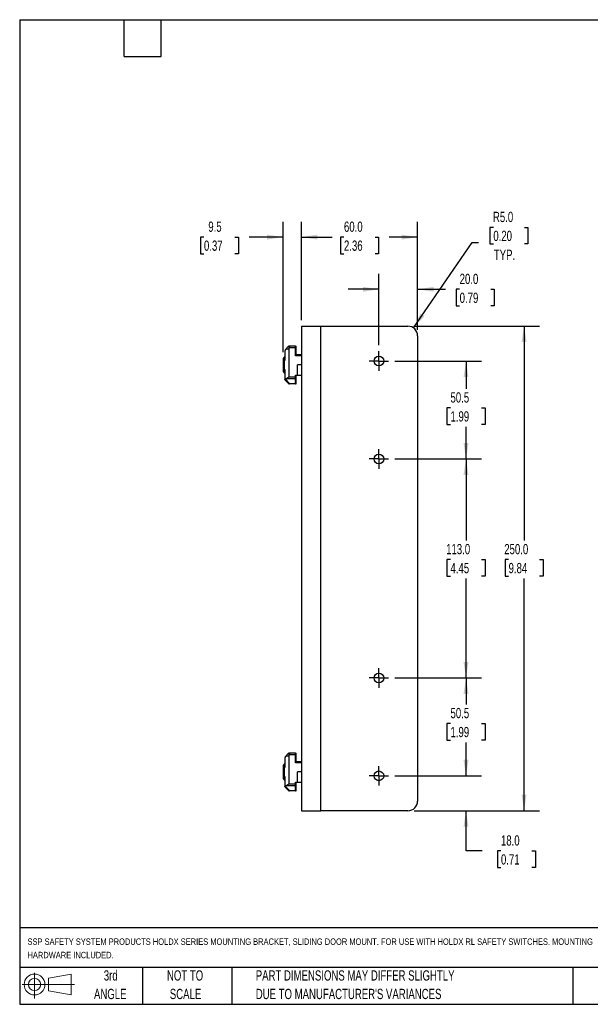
# Model space of a CAD drawing. Header units: millimetres. Extents: x 16 to 683, y 16 to 524.
# Tile 1 of 2: x 16 to 311, y 16 to 524. Entities that reach past the tile are written whole.
import ezdxf

# ---------------------------------------------------------------- set-up
doc = ezdxf.new("R2010")
doc.units = ezdxf.units.MM
doc.header["$LTSCALE"] = 2.5
doc.linetypes.add('CENTERX2', pattern=[20.32, 12.7, -2.54, 2.54, -2.54])
doc.layers.add('CENTER', color=40, linetype='CENTERX2')
doc.layers.add('DIMENSIONS', color=140, linetype='Continuous', lineweight=25)
doc.layers.add('TEXT', color=140, linetype='Continuous', lineweight=25)
doc.styles.add('SLDTEXTSTYLE0', font='TXT', dxfattribs={"width": 0.7})
doc.dimstyles.new('SLDDIMSTYLE0', dxfattribs={"dimtxt": 5.39502, "dimasz": 8.255, "dimexe": 0, "dimexo": 0.0625, "dimgap": 1.348755, "dimtad": 0, "dimtih": 1, "dimtoh": 1, "dimrnd": 1e-09, "dimzin": 12, "dimdsep": 46, "dimtxsty": 'SLDTEXTSTYLE0', "dimsah": 1, "dimcen": 0.09, "dimadec": 0, "dimazin": 3, "dimtfac": 1, "dimtofl": 0, "dimtmove": 0, "dimatfit": 3, "dimfxl": 0, "dimfrac": 2, "dimtolj": 1, "dimtzin": 12, "dimarcsym": 0})
doc.dimstyles.new('SLDDIMSTYLE1', dxfattribs={"dimtxt": 5.39502, "dimasz": 8.255, "dimexe": 0, "dimexo": 0.0625, "dimgap": 1.348755, "dimtad": 0, "dimtih": 1, "dimtoh": 1, "dimrnd": 1e-09, "dimzin": 4, "dimdsep": 46, "dimtxsty": 'SLDTEXTSTYLE0', "dimsah": 1, "dimcen": 0.09, "dimadec": 0, "dimazin": 1, "dimtfac": 1, "dimtofl": 0, "dimtmove": 0, "dimatfit": 3, "dimfxl": 0, "dimfrac": 2, "dimtolj": 1, "dimtzin": 12, "dimarcsym": 0})
doc.dimstyles.new('SLDDIMSTYLE2', dxfattribs={"dimtxt": 5.39502, "dimasz": 8.255, "dimexe": 0, "dimexo": 0.0625, "dimgap": 1.348755, "dimtad": 0, "dimtih": 1, "dimtoh": 1, "dimrnd": 1e-09, "dimzin": 4, "dimdsep": 46, "dimtxsty": 'SLDTEXTSTYLE0', "dimsah": 1, "dimcen": 0.09, "dimadec": 0, "dimazin": 1, "dimtfac": 1, "dimtmove": 0, "dimatfit": 0, "dimfxl": 0, "dimfrac": 2, "dimtolj": 1, "dimtzin": 12, "dimarcsym": 0})
doc.dimstyles.new('SLDDIMSTYLE3', dxfattribs={"dimtxt": 5.39502, "dimasz": 8.255, "dimexe": 0, "dimexo": 0.0625, "dimgap": 1.348755, "dimtad": 0, "dimtih": 1, "dimtoh": 1, "dimrnd": 1e-09, "dimzin": 12, "dimdsep": 46, "dimtxsty": 'SLDTEXTSTYLE0', "dimsah": 1, "dimcen": 0.09, "dimadec": 0, "dimazin": 3, "dimtfac": 1, "dimtmove": 0, "dimatfit": 0, "dimfxl": 0, "dimfrac": 2, "dimtolj": 1, "dimtzin": 12, "dimarcsym": 0})
doc.dimstyles.new('SLDDIMSTYLE4', dxfattribs={"dimtxt": 5.39502, "dimasz": 8.255, "dimexe": 0, "dimexo": 0.0625, "dimgap": 1.348755, "dimtad": 0, "dimtih": 1, "dimtoh": 1, "dimrnd": 1e-09, "dimzin": 4, "dimdsep": 46, "dimtxsty": 'SLDTEXTSTYLE0', "dimsah": 1, "dimcen": 0, "dimadec": 0, "dimazin": 1, "dimtfac": 1, "dimtofl": 0, "dimtmove": 0, "dimatfit": 3, "dimfxl": 0, "dimfrac": 2, "dimtolj": 1, "dimtzin": 12, "dimarcsym": 0})

# ---------------------------------------------------------------- blocks, each defined once
blk = doc.blocks.new('Block11')
at = {"color": 7, "linetype": 'Continuous', "lineweight": 18}
for p, q in [((6.47, 13.28), (6.47, 0)), ((13.7, 10.42), (25.44, 12.58)), ((13.7, 3.99), (13.7, 10.42)), ((25.44, 12.58), (25.44, 1.83)), ((0, 7.2), (27.18, 7.2)), ((13.7, 3.99), (25.44, 1.83))]:
    blk.add_line(p, q, dxfattribs=at)
for radius in [5.38, 3.21]:
    blk.add_circle((6.47, 7.2), radius, dxfattribs=at)
blk = doc.blocks.new('Block12')
at = {"color": 7, "linetype": 'Continuous'}
blk.add_blockref('Block11', (0, 0), dxfattribs=at)
blk = doc.blocks.new('SW_NOTE_0')
at = {"layer": 'TEXT', "color": 0, "attachment_point": 1, "style": 'SLDTEXTSTYLE0'}
for s, insert, char_height in [('SSP SAFETY SYSTEM PRODUCTS HOLDX SERIES MOUNTING BRACKET, SLIDING DOOR MOUNT. FOR USE WITH HOLDX RL SAFETY SWITCHES. MOUNTING', (0, 4.26), 3.30729), ('HARDWARE INCLUDED.', (0, -2.65), 3.3073)]:
    blk.add_mtext(s, dxfattribs=dict(at, insert=insert, char_height=char_height))
blk = doc.blocks.new('SW_NOTE_0_3')
at = {"layer": 'TEXT', "color": 0, "char_height": 5.2917, "attachment_point": 1, "style": 'SLDTEXTSTYLE0'}
for s, insert in [('PART DIMENSIONS MAY DIFFER SLIGHTLY', (0, 6.82)), ("DUE TO MANUFACTURER'S VARIANCES", (0, -2.73))]:
    blk.add_mtext(s, dxfattribs=dict(at, insert=insert))
blk = doc.blocks.new('SW_NOTE_0_4')
at = {"layer": 'TEXT', "color": 0, "char_height": 5.292, "attachment_point": 2, "style": 'SLDTEXTSTYLE0'}
for s, insert in [('NOT TO', (13.15, 6.82)), ('SCALE', (13.39, -2.73))]:
    blk.add_mtext(s, dxfattribs=dict(at, insert=insert))
blk = doc.blocks.new('SW_NOTE_0_5')
at = {"layer": 'TEXT', "color": 0, "char_height": 5.292, "attachment_point": 2, "style": 'SLDTEXTSTYLE0'}
for s, insert in [('3rd', (5.79, 6.82)), ('ANGLE', (5.54, -2.73))]:
    blk.add_mtext(s, dxfattribs=dict(at, insert=insert))
blk = doc.blocks.new('_D')
at = {"layer": 'DIMENSIONS'}
for p, q in [((209.6, 347.76), (254.33, 347.76)), ((246.39, 347.76), (246.39, 333.39)), ((238.37, 323.6), (236.56, 323.6)), ((236.56, 323.6), (236.56, 315.03)), ((254.41, 323.6), (256.22, 323.6)), ((256.22, 323.6), (256.22, 315.03)), ((236.56, 315.03), (238.37, 315.03)), ((256.22, 315.03), (254.41, 315.03)), ((246.39, 297.26), (246.39, 313.82)), ((209.6, 297.26), (254.33, 297.26))]:
    blk.add_line(p, q, dxfattribs=at)
for points in [[(246.39, 347.76), (245.12, 339.5), (247.66, 339.5)], [(246.39, 297.26), (247.66, 305.51), (245.12, 305.51)]]:
    blk.add_solid(points, dxfattribs=at)
at = {"layer": 'DIMENSIONS', "char_height": 5.292, "attachment_point": 1, "style": 'SLDTEXTSTYLE0'}
for s, insert in [('50.5', (238.37, 331.63)), ('1.99', (238.37, 321.85))]:
    blk.add_mtext(s, dxfattribs=dict(at, insert=insert))
blk = doc.blocks.new('_D_1')
at = {"layer": 'DIMENSIONS'}
for p, q in [((209.6, 297.26), (254.33, 297.26)), ((246.39, 297.26), (246.39, 255.12)), ((238.37, 245.34), (236.56, 245.34)), ((236.56, 245.34), (236.56, 236.77)), ((254.41, 245.34), (256.22, 245.34)), ((256.22, 245.34), (256.22, 236.77)), ((236.56, 236.77), (238.37, 236.77)), ((246.39, 184.26), (246.39, 235.56)), ((256.22, 236.77), (254.41, 236.77)), ((209.6, 184.26), (254.33, 184.26))]:
    blk.add_line(p, q, dxfattribs=at)
for points in [[(246.39, 297.26), (245.12, 289), (247.66, 289)], [(246.39, 184.26), (247.66, 192.51), (245.12, 192.51)]]:
    blk.add_solid(points, dxfattribs=at)
at = {"layer": 'DIMENSIONS', "char_height": 5.292, "attachment_point": 1, "style": 'SLDTEXTSTYLE0'}
for s, insert in [('113.0', (236.13, 253.37)), ('4.45', (238.37, 243.59))]:
    blk.add_mtext(s, dxfattribs=dict(at, insert=insert))
blk = doc.blocks.new('_D_2')
at = {"layer": 'DIMENSIONS'}
for p, q in [((209.6, 184.26), (254.33, 184.26)), ((246.39, 184.26), (246.39, 170.53)), ((238.37, 160.75), (236.56, 160.75)), ((236.56, 160.75), (236.56, 152.17)), ((254.41, 160.75), (256.22, 160.75)), ((256.22, 160.75), (256.22, 152.17)), ((236.56, 152.17), (238.37, 152.17)), ((246.39, 133.76), (246.39, 150.96)), ((256.22, 152.17), (254.41, 152.17)), ((209.6, 133.76), (254.33, 133.76))]:
    blk.add_line(p, q, dxfattribs=at)
for points in [[(246.39, 184.26), (245.12, 176), (247.66, 176)], [(246.39, 133.76), (247.66, 142.01), (245.12, 142.01)]]:
    blk.add_solid(points, dxfattribs=at)
at = {"layer": 'DIMENSIONS', "char_height": 5.292, "attachment_point": 1, "style": 'SLDTEXTSTYLE0'}
for s, insert in [('50.5', (238.37, 168.78)), ('1.99', (238.37, 158.99))]:
    blk.add_mtext(s, dxfattribs=dict(at, insert=insert))
blk = doc.blocks.new('_D_3')
at = {"layer": 'DIMENSIONS'}
for p, q in [((219.56, 365.76), (284.33, 365.76)), ((276.39, 365.76), (276.39, 255.12)), ((268.37, 245.34), (266.56, 245.34)), ((266.56, 245.34), (266.56, 236.77)), ((284.41, 245.34), (286.22, 245.34)), ((286.22, 245.34), (286.22, 236.77)), ((266.56, 236.77), (268.37, 236.77)), ((276.39, 115.76), (276.39, 235.56)), ((286.22, 236.77), (284.41, 236.77)), ((219.56, 115.76), (284.33, 115.76))]:
    blk.add_line(p, q, dxfattribs=at)
for points in [[(276.39, 365.76), (275.12, 357.5), (277.66, 357.5)], [(276.39, 115.76), (277.66, 124.01), (275.12, 124.01)]]:
    blk.add_solid(points, dxfattribs=at)
at = {"layer": 'DIMENSIONS', "char_height": 5.292, "attachment_point": 1, "style": 'SLDTEXTSTYLE0'}
for s, insert in [('250.0', (266.13, 253.37)), ('9.84', (268.37, 243.59))]:
    blk.add_mtext(s, dxfattribs=dict(at, insert=insert))
blk = doc.blocks.new('_D_4')
at = {"layer": 'DIMENSIONS'}
for p, q in [((246.39, 133.76), (246.39, 149.63)), ((209.6, 133.76), (254.33, 133.76)), ((219.56, 115.76), (254.33, 115.76)), ((246.39, 95.03), (246.39, 115.76)), ((254.7, 95.03), (246.39, 95.03)), ((264.43, 95.03), (262.62, 95.03)), ((262.62, 95.03), (262.62, 86.46)), ((280.46, 95.03), (282.27, 95.03)), ((282.27, 95.03), (282.27, 86.46)), ((262.62, 86.46), (264.43, 86.46)), ((282.27, 86.46), (280.46, 86.46))]:
    blk.add_line(p, q, dxfattribs=at)
for points in [[(246.39, 133.76), (247.66, 142.01), (245.12, 142.01)], [(246.39, 115.76), (245.12, 107.5), (247.66, 107.5)]]:
    blk.add_solid(points, dxfattribs=at)
at = {"layer": 'DIMENSIONS', "char_height": 5.292, "attachment_point": 1, "style": 'SLDTEXTSTYLE0'}
for s, insert in [('18.0', (264.43, 103.06)), ('0.71', (264.43, 93.28))]:
    blk.add_mtext(s, dxfattribs=dict(at, insert=insert))
blk = doc.blocks.new('_D_5')
at = {"layer": 'DIMENSIONS'}
for p, q in [((201.39, 355.97), (201.39, 392.71)), ((221.39, 363.93), (221.39, 392.71)), ((201.39, 384.78), (185.51, 384.78)), ((221.39, 384.78), (235.79, 384.78)), ((243.1, 384.78), (241.28, 384.78)), ((241.28, 384.78), (241.28, 376.2)), ((259.13, 384.78), (260.94, 384.78)), ((260.94, 384.78), (260.94, 376.2)), ((241.28, 376.2), (243.1, 376.2)), ((260.94, 376.2), (259.13, 376.2))]:
    blk.add_line(p, q, dxfattribs=at)
for points in [[(201.39, 384.78), (193.13, 386.05), (193.13, 383.51)], [(221.39, 384.78), (229.64, 383.51), (229.64, 386.05)]]:
    blk.add_solid(points, dxfattribs=at)
at = {"layer": 'DIMENSIONS', "char_height": 5.292, "attachment_point": 1, "style": 'SLDTEXTSTYLE0'}
for s, insert in [('20.0', (243.1, 392.8)), ('0.79', (243.1, 383.02))]:
    blk.add_mtext(s, dxfattribs=dict(at, insert=insert))
blk = doc.blocks.new('_D_6')
at = {"layer": 'DIMENSIONS'}
for p, q in [((161.39, 368.93), (161.39, 419.63)), ((221.39, 363.93), (221.39, 419.63)), ((161.39, 411.7), (176.04, 411.7)), ((183.35, 411.7), (181.54, 411.7)), ((181.54, 411.7), (181.54, 403.12)), ((199.39, 411.7), (201.2, 411.7)), ((201.2, 411.7), (201.2, 403.12)), ((221.39, 411.7), (206.7, 411.7)), ((181.54, 403.12), (183.35, 403.12)), ((201.2, 403.12), (199.39, 403.12))]:
    blk.add_line(p, q, dxfattribs=at)
for points in [[(161.39, 411.7), (169.64, 410.43), (169.64, 412.97)], [(221.39, 411.7), (213.13, 412.97), (213.13, 410.43)]]:
    blk.add_solid(points, dxfattribs=at)
at = {"layer": 'DIMENSIONS', "char_height": 5.292, "attachment_point": 1, "style": 'SLDTEXTSTYLE0'}
for s, insert in [('60.0', (183.35, 419.72)), ('2.36', (183.35, 409.94))]:
    blk.add_mtext(s, dxfattribs=dict(at, insert=insert))
blk = doc.blocks.new('_D_7')
at = {"layer": 'DIMENSIONS'}
for p, q in [((151.89, 352.31), (151.89, 419.63)), ((161.39, 368.93), (161.39, 419.63)), ((111.05, 411.7), (109.24, 411.7)), ((109.24, 411.7), (109.24, 403.12)), ((127.08, 411.7), (128.89, 411.7)), ((128.89, 411.7), (128.89, 403.12)), ((151.89, 411.7), (134.39, 411.7)), ((161.39, 411.7), (177.26, 411.7)), ((109.24, 403.12), (111.05, 403.12)), ((128.89, 403.12), (127.08, 403.12))]:
    blk.add_line(p, q, dxfattribs=at)
for points in [[(151.89, 411.7), (143.63, 412.97), (143.63, 410.43)], [(161.39, 411.7), (169.64, 410.43), (169.64, 412.97)]]:
    blk.add_solid(points, dxfattribs=at)
at = {"layer": 'DIMENSIONS', "char_height": 5.292, "attachment_point": 1, "style": 'SLDTEXTSTYLE0'}
for s, insert in [('9.5', (113.29, 419.72)), ('0.37', (111.05, 409.94))]:
    blk.add_mtext(s, dxfattribs=dict(at, insert=insert))
blk = doc.blocks.new('_D_8')
at = {"layer": 'DIMENSIONS'}
for p, q in [((260.5, 416.74), (258.69, 416.74)), ((258.69, 416.74), (258.69, 408.17)), ((276.53, 416.74), (278.35, 416.74)), ((278.35, 416.74), (278.35, 408.17)), ((219.23, 364.87), (249.62, 408.91)), ((249.62, 408.91), (252.91, 408.91)), ((258.69, 408.17), (260.5, 408.17)), ((278.35, 408.17), (276.53, 408.17))]:
    blk.add_line(p, q, dxfattribs=at)
blk.add_solid([(219.23, 364.87), (224.96, 370.95), (222.87, 372.39)], dxfattribs=at)
at = {"layer": 'DIMENSIONS', "char_height": 5.292, "attachment_point": 1, "style": 'SLDTEXTSTYLE0'}
for s, insert in [('R5.0', (260.29, 424.77)), ('0.20', (260.5, 414.99)), ('TYP.', (260.76, 405.21))]:
    blk.add_mtext(s, dxfattribs=dict(at, insert=insert))
blk = doc.blocks.new('SW_CENTERMARKSYMBOL_0')
at = {"layer": 'CENTER', "color": 0}
for p, q in [((0, 0), (-2.54, 0)), ((0, 2.54), (0, 5.04)), ((0, 0), (0, 2.54)), ((0, 0), (0, -2.54)), ((0, 0), (2.54, 0)), ((2.54, 0), (5.04, 0)), ((-2.54, 0), (-5.04, 0)), ((0, -2.54), (0, -5.04))]:
    blk.add_line(p, q, dxfattribs=at)
blk = doc.blocks.new('SW_CENTERMARKSYMBOL_1')
at = {"layer": 'CENTER', "color": 0}
for p, q in [((0, 0), (-2.54, 0)), ((0, 2.54), (0, 5.04)), ((0, 0), (0, 2.54)), ((0, 0), (0, -2.54)), ((0, 0), (2.54, 0)), ((2.54, 0), (5.04, 0)), ((-2.54, 0), (-5.04, 0)), ((0, -2.54), (0, -5.04))]:
    blk.add_line(p, q, dxfattribs=at)
blk = doc.blocks.new('SW_CENTERMARKSYMBOL_2')
at = {"layer": 'CENTER', "color": 0}
for p, q in [((0, 0), (-2.54, 0)), ((0, 2.54), (0, 5.04)), ((0, 0), (0, 2.54)), ((0, 0), (0, -2.54)), ((0, 0), (2.54, 0)), ((2.54, 0), (5.04, 0)), ((-2.54, 0), (-5.04, 0)), ((0, -2.54), (0, -5.04))]:
    blk.add_line(p, q, dxfattribs=at)
blk = doc.blocks.new('SW_CENTERMARKSYMBOL_3')
at = {"layer": 'CENTER', "color": 0}
for p, q in [((-2.54, 0), (-5.04, 0)), ((0, 0), (-2.54, 0)), ((0, 2.54), (0, 5.04)), ((0, 0), (0, 2.54)), ((0, 0), (0, -2.54)), ((0, 0), (2.54, 0)), ((2.54, 0), (5.04, 0)), ((0, -2.54), (0, -5.04))]:
    blk.add_line(p, q, dxfattribs=at)

msp = doc.modelspace()

# ---------------------------------------------------------------- linework, layer by layer
for p, q in [((161.389, 365.757), (161.389, 115.757)), ((161.389, 365.757), (171.389, 365.757)), ((171.389, 115.757), (171.389, 365.757)), ((171.389, 365.757), (216.389, 365.757)), ((221.389, 360.757), (221.389, 120.757)), ((152.889, 353.093), (152.889, 348.089)), ((154.596, 355.214), (153.182, 353.8)), ((155.303, 354.507), (154.596, 355.214)), ((154.889, 354.093), (155.303, 354.507)), ((154.889, 354.093), (154.889, 339.542)), ((155.303, 355.507), (155.303, 354.507)), ((158.389, 355.507), (155.303, 355.507)), ((158.389, 354.507), (155.303, 354.507)), ((158.389, 354.507), (158.389, 355.507)), ((158.389, 355.507), (158.589, 355.507)), ((158.389, 350.507), (158.389, 354.507)), ((161.389, 351.007), (158.389, 351.007)), ((158.589, 351.007), (158.589, 355.507)), ((152.514, 349.757), (151.889, 349.132)), ((151.889, 349.132), (151.889, 345.757)), ((151.889, 345.757), (151.889, 342.382)), ((152.889, 349.757), (152.514, 349.757)), ((152.514, 349.757), (152.514, 345.757)), ((152.514, 345.757), (152.514, 341.757)), ((161.389, 350.507), (158.389, 350.507)), ((161.389, 345.757), (159.389, 345.757)), ((159.389, 340.507), (159.389, 345.757)), ((151.889, 342.382), (152.514, 341.757)), ((152.514, 341.757), (152.889, 341.757)), ((152.889, 343.425), (152.889, 338.421)), ((158.389, 340.507), (159.389, 340.507)), ((158.389, 339.542), (158.389, 340.507)), ((158.589, 337.374), (158.589, 340.507)), ((159.389, 340.507), (161.389, 340.507)), ((153.148, 338.33), (155.303, 336.175)), ((154.596, 336.3), (153.182, 337.714)), ((153.631, 338.71), (158.389, 338.71)), ((154.889, 339.542), (158.389, 339.542)), ((155.303, 336.175), (158.389, 336.175)), ((155.303, 336.175), (155.303, 336.007)), ((158.389, 336.007), (155.303, 336.007)), ((158.389, 338.71), (158.389, 339.542)), ((158.389, 337.507), (158.389, 338.71)), ((158.589, 337.374), (158.389, 337.507)), ((158.389, 337.174), (158.589, 337.307)), ((158.389, 336.175), (158.389, 337.174)), ((158.389, 336.007), (158.389, 336.175)), ((158.389, 336.007), (158.589, 336.007)), ((158.589, 337.374), (158.589, 337.307)), ((158.589, 336.007), (158.589, 337.307)), ((152.889, 143.093), (152.889, 138.089)), ((154.596, 145.214), (153.182, 143.8)), ((155.303, 144.507), (154.596, 145.214)), ((154.889, 144.093), (155.303, 144.507)), ((154.889, 144.093), (154.889, 129.542)), ((155.303, 145.507), (155.303, 144.507)), ((158.389, 145.507), (155.303, 145.507)), ((158.389, 144.507), (155.303, 144.507)), ((158.389, 144.507), (158.389, 145.507)), ((158.389, 145.507), (158.589, 145.507)), ((158.389, 140.507), (158.389, 144.507)), ((158.589, 141.007), (158.589, 145.507)), ((152.514, 139.757), (151.889, 139.132)), ((151.889, 139.132), (151.889, 135.757)), ((152.889, 139.757), (152.514, 139.757)), ((152.514, 139.757), (152.514, 135.757)), ((161.389, 141.007), (158.389, 141.007)), ((161.389, 140.507), (158.389, 140.507)), ((151.889, 135.757), (151.889, 132.382)), ((151.889, 132.382), (152.514, 131.757)), ((152.514, 135.757), (152.514, 131.757)), ((152.889, 133.425), (152.889, 128.421)), ((161.389, 135.757), (159.389, 135.757)), ((159.389, 130.507), (159.389, 135.757)), ((152.514, 131.757), (152.889, 131.757)), ((153.148, 128.33), (155.303, 126.175)), ((154.596, 126.3), (153.182, 127.714)), ((153.631, 128.71), (158.389, 128.71)), ((154.889, 129.542), (158.389, 129.542)), ((158.389, 130.507), (159.389, 130.507)), ((158.389, 129.542), (158.389, 130.507)), ((158.389, 128.71), (158.389, 129.542)), ((158.389, 127.507), (158.389, 128.71)), ((158.589, 127.374), (158.389, 127.507)), ((158.389, 127.174), (158.589, 127.307)), ((158.389, 126.175), (158.389, 127.174)), ((158.589, 127.374), (158.589, 130.507)), ((158.589, 127.374), (158.589, 127.307)), ((158.589, 126.007), (158.589, 127.307)), ((159.389, 130.507), (161.389, 130.507)), ((155.303, 126.175), (158.389, 126.175)), ((155.303, 126.175), (155.303, 126.007)), ((158.389, 126.007), (155.303, 126.007)), ((158.389, 126.007), (158.389, 126.175)), ((158.389, 126.007), (158.589, 126.007)), ((161.389, 115.757), (171.389, 115.757)), ((216.389, 115.757), (171.389, 115.757))]:
    msp.add_line(p, q)
for centre in [(201.389, 347.757), (201.389, 297.257), (201.389, 184.257), (201.389, 133.757)]:
    msp.add_circle(centre, 2.5)
for centre, radius, start, end in [((216.389, 360.757), 5, 0, 90), ((155.303, 354.507), 1, 90, 135), ((153.889, 338.421), 1, 198.35042, 225), ((155.053, 336.822), 0.694, 228.80406, 291.15484), ((155.303, 337.007), 1, 225, 270), ((155.303, 144.507), 1, 90, 135), ((153.889, 128.421), 1, 198.35042, 225), ((155.053, 126.822), 0.694, 228.80406, 291.15484), ((155.303, 127.007), 1, 225, 270), ((216.389, 120.757), 5, 270, 0)]:
    msp.add_arc(centre, radius, start, end)
for centre in [(154.889, 337.674), (154.889, 127.674)]:
    msp.add_ellipse(centre, major_axis=(2, 0), ratio=0.6666667, start_param=2.2511503, end_param=2.6268868)
for points, knots in [([(153.169, 353.786), (153.072, 353.686), (153.004, 353.575), (152.912, 353.34), (152.889, 353.215), (152.889, 353.093)], [0, 0, 0, 0, 0.5, 0.5, 1, 1, 1, 1]), ([(153.169, 353.786), (153.25, 353.864), (153.351, 353.921), (153.593, 354.008), (153.73, 354.037), (154.034, 354.075), (154.196, 354.084), (154.535, 354.093), (154.714, 354.093), (154.889, 354.093)], [0, 0, 0, 0, 0.25, 0.25, 0.5, 0.5, 0.75, 0.75, 1, 1, 1, 1]), ([(153.631, 338.71), (153.824, 338.815), (154.03, 338.948), (154.349, 339.164), (154.456, 339.238), (154.671, 339.388), (154.781, 339.466), (154.889, 339.542)], [0, 0, 0, 0, 0.5, 0.5, 0.75, 0.75, 1, 1, 1, 1]), ([(153.169, 143.786), (153.072, 143.686), (153.004, 143.575), (152.912, 143.34), (152.889, 143.215), (152.889, 143.093)], [0, 0, 0, 0, 0.5, 0.5, 1, 1, 1, 1]), ([(153.169, 143.786), (153.25, 143.864), (153.351, 143.921), (153.593, 144.008), (153.73, 144.037), (154.034, 144.075), (154.196, 144.084), (154.535, 144.093), (154.714, 144.093), (154.889, 144.093)], [0, 0, 0, 0, 0.25, 0.25, 0.5, 0.5, 0.75, 0.75, 1, 1, 1, 1]), ([(153.631, 128.71), (153.824, 128.815), (154.03, 128.948), (154.349, 129.164), (154.456, 129.238), (154.671, 129.388), (154.781, 129.466), (154.889, 129.542)], [0, 0, 0, 0, 0.5, 0.5, 0.75, 0.75, 1, 1, 1, 1])]:
    msp.add_open_spline(points, degree=3, knots=knots)
for points in [[(153.169, 353.786), (153.173, 353.791), (153.178, 353.796), (153.182, 353.8)], [(152.94, 338.107), (152.906, 338.21), (152.889, 338.316), (152.889, 338.421)], [(153.148, 338.33), (153.059, 338.225), (152.986, 338.156), (152.94, 338.107)], [(153.169, 143.786), (153.173, 143.791), (153.178, 143.796), (153.182, 143.8)], [(152.94, 128.107), (152.906, 128.21), (152.889, 128.316), (152.889, 128.421)], [(153.148, 128.33), (153.059, 128.225), (152.986, 128.156), (152.94, 128.107)]]:
    msp.add_open_spline(points, degree=3)
at = {"layer": 'TEXT'}
for p, q in [((15.875, 523.875), (682.625, 523.875)), ((15.875, 523.875), (15.875, 15.875)), ((69.85, 504.825), (69.85, 523.875)), ((88.9, 504.825), (88.9, 523.875)), ((69.85, 504.825), (88.9, 504.825)), ((682.625, 55.315), (15.875, 55.315)), ((682.625, 34.925), (15.875, 34.925)), ((79.375, 34.925), (79.375, 15.875)), ((125.529, 34.925), (125.529, 15.875)), ((301.616, 34.925), (301.616, 15.875)), ((15.875, 15.875), (682.625, 15.875))]:
    msp.add_line(p, q, dxfattribs=at)

# ---------------------------------------------------------------- block references
at = {"layer": 'CENTER'}
for name, p in [('SW_CENTERMARKSYMBOL_3', (201.389, 347.757)), ('SW_CENTERMARKSYMBOL_2', (201.389, 297.257)), ('SW_CENTERMARKSYMBOL_1', (201.389, 184.257)), ('SW_CENTERMARKSYMBOL_0', (201.389, 133.757))]:
    msp.add_blockref(name, p, dxfattribs=at)
at = {"layer": 'TEXT'}
for name, p in [('SW_NOTE_0', (19.914, 45.6)), ('Block12', (17.095, 18.885)), ('SW_NOTE_0_5', (57.118, 26.589)), ('SW_NOTE_0_4', (88.143, 26.589)), ('SW_NOTE_0_3', (137.798, 26.589))]:
    msp.add_blockref(name, p, dxfattribs=at)

# ---------------------------------------------------------------- dimensions: what is measured, and where the dimension line sits
at = {"layer": 'DIMENSIONS'}
dim = msp.add_radius_dim(center=(216.389, 360.757), mpoint=(219.229, 364.872), text='<>\\PTYP.', dimstyle='SLDDIMSTYLE4', dxfattribs=at)
dim.commit()
dim.dimension.update_dxf_attribs({"geometry": '_D_8', "text_midpoint": (268.518, 411.696), "dimtype": 164})
for base, p1, p2, angle, dimstyle, picture, middle in [((151.889, 411.696), (161.389, 365.757), (151.889, 349.132), 0, 'SLDDIMSTYLE3', '_D_7', (119.067, 411.696)), ((161.389, 411.696), (221.389, 360.757), (161.389, 365.757), 0, 'SLDDIMSTYLE1', '_D_6', (191.37, 411.696)), ((221.389, 384.776), (201.389, 352.797), (221.389, 360.757), 0, 'SLDDIMSTYLE2', '_D_5', (251.112, 384.776)), ((276.389, 365.757), (216.389, 115.757), (216.389, 365.757), 90, 'SLDDIMSTYLE1', '_D_3', (276.389, 245.342)), ((246.389, 297.257), (206.429, 347.757), (206.429, 297.257), 90, 'SLDDIMSTYLE0', '_D', (246.389, 323.603)), ((246.389, 184.257), (206.429, 297.257), (206.429, 184.257), 90, 'SLDDIMSTYLE1', '_D_1', (246.389, 245.342)), ((246.389, 133.757), (206.429, 184.257), (206.429, 133.757), 90, 'SLDDIMSTYLE0', '_D_2', (246.389, 160.747)), ((246.389, 115.757), (206.429, 133.757), (216.389, 115.757), 90, 'SLDDIMSTYLE2', '_D_4', (246.389, 95.031))]:
    dim = msp.add_linear_dim(base=base, p1=p1, p2=p2, angle=angle, dimstyle=dimstyle, dxfattribs=at)
    dim.commit()
    dim.dimension.update_dxf_attribs({"geometry": picture, "text_midpoint": middle, "dimtype": 160})

doc.saveas('drawing.dxf')
